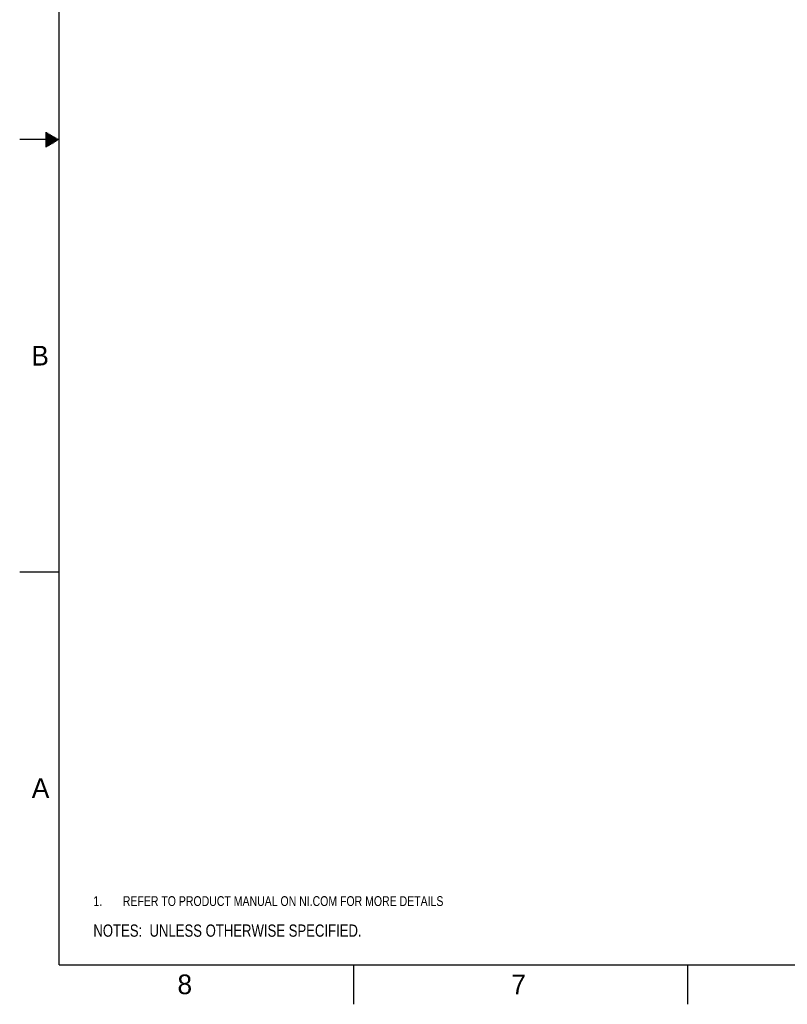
# Model space of a CAD drawing. Header units: inches. Extents: x 0 to 34, y 0 to 22.
# Tile 1 of 28: x 0 to 9.8, y 0 to 12.5. Entities that reach past the tile are written whole.
import ezdxf

# ---------------------------------------------------------------- set-up
doc = ezdxf.new("R2010")
doc.units = ezdxf.units.IN
doc.header["$LTSCALE"] = 1.87
doc.header["$MEASUREMENT"] = 0
doc.layers.get('0').update_dxf_attribs({"linetype": 'CONTINUOUS'})
doc.layers.add('DETAIL', color=7, linetype='CONTINUOUS')
doc.styles.get("Standard").update_dxf_attribs({"font": 'txt', "width": 0.8})
doc.styles.add('TEXTSTYLE_2', font='txt')

# ---------------------------------------------------------------- blocks, each defined once
blk = doc.blocks.new('CUSTOM_NOTE_BL0', base_point=(3.625, 1.312))
at = {"color": 2, "linetype": 'CONTINUOUS', "width": 0.8}
for s, p in [('1.', (0.938, 1.25)), ('REFER TO PRODUCT MANUAL ON NI.COM FOR MORE DETAILS', (1.312, 1.25))]:
    blk.add_text(s, height=0.125, dxfattribs=at).set_placement(p)
blk = doc.blocks.new('NOTES_HEADER_BL1', base_point=(3.1215, 0.9375))
at = {"layer": 'DETAIL', "color": 2, "linetype": 'CONTINUOUS', "width": 0.8}
blk.add_text('NOTES:  UNLESS OTHERWISE SPECIFIED.', height=0.156, dxfattribs=at).set_placement((0.9375, 0.8595))

msp = doc.modelspace()

# ---------------------------------------------------------------- linework, layer by layer
at = {"color": 2, "linetype": 'CONTINUOUS'}
for p, q in [((0.3303, 11.09), (0.3441, 11.09)), ((0.3303, 11.08), (0.3614, 11.08)), ((0.3303, 11.07), (0.3788, 11.07)), ((0.3303, 11.06), (0.3961, 11.06)), ((0.3303, 11.05), (0.4134, 11.05)), ((0.3303, 11.04), (0.4307, 11.04)), ((0.3303, 11.03), (0.448, 11.03)), ((0.5, 11), (0, 11)), ((0.3303, 11.02), (0.4654, 11.02)), ((0.3303, 11.01), (0.4827, 11.01)), ((0.3303, 10.99), (0.4827, 10.99)), ((0.3303, 10.98), (0.4654, 10.98)), ((0.3303, 10.97), (0.448, 10.97)), ((0.3303, 10.96), (0.4307, 10.96)), ((0.3303, 10.95), (0.4134, 10.95)), ((0.3303, 10.94), (0.3961, 10.94)), ((0.3303, 10.93), (0.3788, 10.93)), ((0.3303, 10.92), (0.3614, 10.92)), ((0.3303, 10.91), (0.3441, 10.91)), ((0, 5.5), (0.5, 5.5)), ((4.25, 0), (4.25, 0.5)), ((8.5, 0), (8.5, 0.5))]:
    msp.add_line(p, q, dxfattribs=at)
at = {"color": 7, "linetype": 'CONTINUOUS', "const_width": 0.02}
for points in [[(0.5, 21.5), (0.5, 0.5)], [(0.5, 0.5), (33.5, 0.5)]]:
    msp.add_lwpolyline(points, dxfattribs=at)

# ---------------------------------------------------------------- block references
at = {"color": 2, "linetype": 'CONTINUOUS'}
msp.add_blockref('CUSTOM_NOTE_BL0', (3.6251, 1.3124), dxfattribs=at)
at = {"layer": 'DETAIL', "color": 2, "linetype": 'CONTINUOUS'}
msp.add_blockref('NOTES_HEADER_BL1', (3.1215, 0.9375), dxfattribs=at)

# ---------------------------------------------------------------- texts
at = {"color": 2, "linetype": 'CONTINUOUS', "char_height": 0.25, "width": 0.25, "attachment_point": 1, "line_spacing_factor": 0.9, "style": 'TEXTSTYLE_2'}
for s, insert in [('B', (0.1484, 8.3757)), ('A', (0.1541, 2.8761)), ('8', (2.0074, 0.3791)), ('7', (6.2553, 0.3787))]:
    msp.add_mtext(s, dxfattribs=dict(at, insert=insert))

doc.saveas('drawing.dxf')
